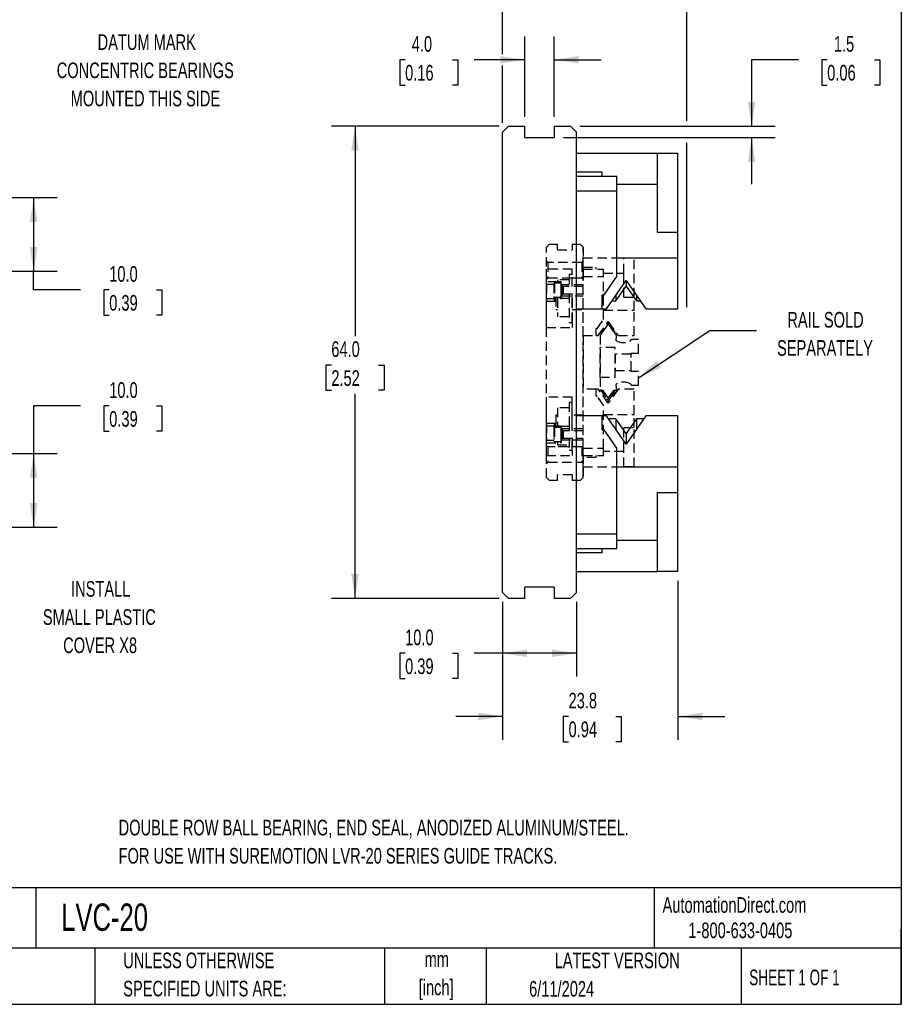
# Model space of a CAD drawing. Header units: millimetres. Extents: x 6 to 273, y 6 to 210.
# Tile 2 of 3: x 154 to 273, y 6 to 140. Entities that reach past the tile are written whole.
import ezdxf

# ---------------------------------------------------------------- set-up
doc = ezdxf.new("R2010")
doc.units = ezdxf.units.MM
doc.linetypes.add('HIDDEN', pattern=[1.905, 1.27, -0.635])
doc.layers.add('DIMENSIONS', color=140, linetype='Continuous', lineweight=25)
doc.layers.add('TEXT', color=140, linetype='Continuous', lineweight=25)
doc.styles.add('SLDTEXTSTYLE0', font='TXT', dxfattribs={"width": 0.7})
doc.styles.add('SLDTEXTSTYLE1', font='TXT', dxfattribs={"width": 0.65})
doc.dimstyles.new('SLDDIMSTYLE0', dxfattribs={"dimtxt": 2.158008, "dimasz": 3.302, "dimexe": 0, "dimexo": 0.0625, "dimgap": 0.539502, "dimtad": 0, "dimtih": 1, "dimtoh": 1, "dimrnd": 1e-09, "dimzin": 4, "dimdsep": 46, "dimtxsty": 'SLDTEXTSTYLE0', "dimsah": 1, "dimcen": 0.09, "dimadec": 0, "dimazin": 1, "dimtfac": 1, "dimtofl": 0, "dimtmove": 0, "dimatfit": 3, "dimfxl": 0, "dimfrac": 2, "dimtolj": 1, "dimtzin": 12, "dimarcsym": 0})
doc.dimstyles.new('SLDDIMSTYLE2', dxfattribs={"dimtxt": 2.158008, "dimasz": 3.302, "dimexe": 0, "dimexo": 0.0625, "dimgap": 0.539502, "dimtad": 0, "dimtih": 1, "dimtoh": 1, "dimrnd": 1e-09, "dimzin": 4, "dimdsep": 46, "dimtxsty": 'SLDTEXTSTYLE0', "dimsah": 1, "dimcen": 0.09, "dimadec": 0, "dimazin": 1, "dimtfac": 1, "dimtmove": 0, "dimatfit": 0, "dimfxl": 0, "dimfrac": 2, "dimtolj": 1, "dimtzin": 12, "dimarcsym": 0})
doc.dimstyles.new('SLDDIMSTYLE3', dxfattribs={"dimtxt": 0.18, "dimasz": 3.302, "dimexe": 0, "dimexo": 0.0625, "dimgap": 0, "dimtad": 0, "dimtih": 1, "dimtoh": 1, "dimdec": 0, "dimrnd": 1e-09, "dimzin": 0, "dimdsep": 46, "dimtxsty": 'Standard', "dimsah": 1, "dimcen": 0.09, "dimadec": 0, "dimazin": 0, "dimtfac": 3.302, "dimtdec": 0, "dimtofl": 0, "dimtmove": 0, "dimatfit": 3, "dimfxl": 0, "dimfrac": 2, "dimtolj": 1, "dimtzin": 0, "dimarcsym": 0})
doc.dimstyles.new('SLDDIMSTYLE4', dxfattribs={"dimtxt": 2.158008, "dimasz": 3.302, "dimexe": 0, "dimexo": 0.0625, "dimgap": 0.539502, "dimtad": 0, "dimtih": 1, "dimtoh": 1, "dimrnd": 1e-09, "dimzin": 12, "dimdsep": 46, "dimtxsty": 'SLDTEXTSTYLE0', "dimsah": 1, "dimcen": 0.09, "dimadec": 0, "dimazin": 3, "dimtfac": 1, "dimtmove": 0, "dimatfit": 0, "dimfxl": 0, "dimfrac": 2, "dimtolj": 1, "dimtzin": 12, "dimarcsym": 0})

# ---------------------------------------------------------------- blocks, each defined once
blk = doc.blocks.new('_D_5')
at = {"layer": 'DIMENSIONS'}
for p, q in [((161.82, 87.47), (155.47, 87.47)), ((155.47, 87.47), (155.47, 81.03)), ((165.71, 87.47), (164.98, 87.47)), ((164.98, 87.47), (164.98, 84.04)), ((172.12, 87.47), (172.85, 87.47)), ((172.85, 87.47), (172.85, 84.04)), ((164.98, 84.04), (165.71, 84.04)), ((172.85, 84.04), (172.12, 84.04)), ((117.96, 81.03), (158.64, 81.03)), ((155.47, 81.03), (155.47, 71.03)), ((117.96, 71.03), (158.64, 71.03))]:
    blk.add_line(p, q, dxfattribs=at)
for points in [[(155.47, 81.03), (154.96, 77.73), (155.98, 77.73)], [(155.47, 71.03), (155.98, 74.33), (154.96, 74.33)]]:
    blk.add_solid(points, dxfattribs=at)
at = {"layer": 'DIMENSIONS', "char_height": 2.117, "attachment_point": 1, "style": 'SLDTEXTSTYLE0'}
for s, insert in [('10.0', (165.71, 90.68)), ('0.39', (165.71, 86.77))]:
    blk.add_mtext(s, dxfattribs=dict(at, insert=insert))
blk = doc.blocks.new('_D_7')
at = {"layer": 'DIMENSIONS'}
for p, q in [((117.96, 115.73), (158.64, 115.73)), ((155.47, 115.73), (155.47, 105.73)), ((117.96, 105.73), (158.64, 105.73)), ((155.47, 103.21), (155.47, 105.73)), ((161.82, 103.21), (155.47, 103.21)), ((165.71, 103.21), (164.98, 103.21)), ((164.98, 103.21), (164.98, 99.78)), ((172.12, 103.21), (172.85, 103.21)), ((172.85, 103.21), (172.85, 99.78)), ((164.98, 99.78), (165.71, 99.78)), ((172.85, 99.78), (172.12, 99.78))]:
    blk.add_line(p, q, dxfattribs=at)
for points in [[(155.47, 115.73), (154.96, 112.43), (155.98, 112.43)], [(155.47, 105.73), (155.98, 109.03), (154.96, 109.03)]]:
    blk.add_solid(points, dxfattribs=at)
at = {"layer": 'DIMENSIONS', "char_height": 2.117, "attachment_point": 1, "style": 'SLDTEXTSTYLE0'}
for s, insert in [('10.0', (165.71, 106.42)), ('0.39', (165.71, 102.51))]:
    blk.add_mtext(s, dxfattribs=dict(at, insert=insert))
blk = doc.blocks.new('_D_8')
at = {"layer": 'DIMENSIONS'}
for p, q in [((219.02, 135.16), (219.02, 150.56)), ((243.97, 126.14), (243.97, 150.56)), ((219.02, 147.38), (224.81, 147.38)), ((227.74, 147.38), (227.01, 147.38)), ((227.01, 147.38), (227.01, 143.95)), ((234.15, 147.38), (234.87, 147.38)), ((234.87, 147.38), (234.87, 143.95)), ((243.97, 147.38), (237.07, 147.38)), ((227.01, 143.95), (227.74, 143.95)), ((234.87, 143.95), (234.15, 143.95)), ((219.02, 125.85), (219.02, 133.64)), ((243.97, 100.85), (243.97, 123.12))]:
    blk.add_line(p, q, dxfattribs=at)
for points in [[(219.02, 147.38), (222.32, 146.87), (222.32, 147.89)], [(243.97, 147.38), (240.66, 147.89), (240.66, 146.87)]]:
    blk.add_solid(points, dxfattribs=at)
at = {"layer": 'DIMENSIONS', "char_height": 2.117, "attachment_point": 1, "style": 'SLDTEXTSTYLE0'}
for s, insert in [('25.0', (227.74, 150.59)), ('0.98', (227.74, 146.68))]:
    blk.add_mtext(s, dxfattribs=dict(at, insert=insert))
blk = doc.blocks.new('_D_9')
at = {"layer": 'DIMENSIONS'}
for p, q in [((242.77, 63.76), (242.77, 42.21)), ((219.02, 60.91), (219.02, 42.21)), ((219.02, 45.38), (212.67, 45.38)), ((227.96, 45.38), (227.24, 45.38)), ((227.24, 45.38), (227.24, 41.95)), ((234.38, 45.38), (235.1, 45.38)), ((235.1, 45.38), (235.1, 41.95)), ((242.77, 45.38), (249.12, 45.38)), ((227.24, 41.95), (227.96, 41.95)), ((235.1, 41.95), (234.38, 41.95))]:
    blk.add_line(p, q, dxfattribs=at)
for points in [[(219.02, 45.38), (215.71, 45.89), (215.71, 44.87)], [(242.77, 45.38), (246.07, 44.87), (246.07, 45.89)]]:
    blk.add_solid(points, dxfattribs=at)
at = {"layer": 'DIMENSIONS', "char_height": 2.117, "attachment_point": 1, "style": 'SLDTEXTSTYLE0'}
for s, insert in [('23.8', (227.96, 48.59)), ('0.94', (227.96, 44.68))]:
    blk.add_mtext(s, dxfattribs=dict(at, insert=insert))
blk = doc.blocks.new('_D_10')
at = {"layer": 'DIMENSIONS'}
for p, q in [((218.55, 125.38), (195.84, 125.38)), ((199.02, 125.38), (199.02, 96.93)), ((195.81, 93.01), (195.08, 93.01)), ((195.08, 93.01), (195.08, 89.59)), ((202.22, 93.01), (202.95, 93.01)), ((202.95, 93.01), (202.95, 89.59)), ((195.08, 89.59), (195.81, 89.59)), ((202.95, 89.59), (202.22, 89.59)), ((199.02, 61.38), (199.02, 89.1)), ((218.55, 61.38), (195.84, 61.38))]:
    blk.add_line(p, q, dxfattribs=at)
for points in [[(199.02, 125.38), (198.51, 122.08), (199.52, 122.08)], [(199.02, 61.38), (199.52, 64.68), (198.51, 64.68)]]:
    blk.add_solid(points, dxfattribs=at)
at = {"layer": 'DIMENSIONS', "char_height": 2.117, "attachment_point": 1, "style": 'SLDTEXTSTYLE0'}
for s, insert in [('64.0', (195.81, 96.23)), ('2.52', (195.81, 92.31))]:
    blk.add_mtext(s, dxfattribs=dict(at, insert=insert))
blk = doc.blocks.new('_D_11')
at = {"layer": 'DIMENSIONS'}
for p, q in [((219.02, 60.91), (219.02, 50.77)), ((229.02, 60.91), (229.02, 50.77)), ((205.81, 53.94), (205.08, 53.94)), ((205.08, 53.94), (205.08, 50.51)), ((212.22, 53.94), (212.95, 53.94)), ((212.95, 53.94), (212.95, 50.51)), ((219.02, 53.94), (215.15, 53.94)), ((229.02, 53.94), (219.02, 53.94)), ((205.08, 50.51), (205.81, 50.51)), ((212.95, 50.51), (212.22, 50.51))]:
    blk.add_line(p, q, dxfattribs=at)
for points in [[(219.02, 53.94), (222.32, 53.44), (222.32, 54.45)], [(229.02, 53.94), (225.71, 54.45), (225.71, 53.44)]]:
    blk.add_solid(points, dxfattribs=at)
at = {"layer": 'DIMENSIONS', "char_height": 2.117, "attachment_point": 1, "style": 'SLDTEXTSTYLE0'}
for s, insert in [('10.0', (205.81, 57.15)), ('0.39', (205.81, 53.24))]:
    blk.add_mtext(s, dxfattribs=dict(at, insert=insert))
blk = doc.blocks.new('_D_12')
at = {"layer": 'DIMENSIONS'}
for p, q in [((222.02, 126.65), (222.02, 137.57)), ((226.02, 126.65), (226.02, 137.57)), ((205.81, 134.4), (205.08, 134.4)), ((205.08, 134.4), (205.08, 130.97)), ((212.22, 134.4), (212.95, 134.4)), ((212.95, 134.4), (212.95, 130.97)), ((222.02, 134.4), (215.15, 134.4)), ((226.02, 134.4), (232.37, 134.4)), ((205.08, 130.97), (205.81, 130.97)), ((212.95, 130.97), (212.22, 130.97))]:
    blk.add_line(p, q, dxfattribs=at)
for points in [[(222.02, 134.4), (218.71, 134.91), (218.71, 133.89)], [(226.02, 134.4), (229.32, 133.89), (229.32, 134.91)]]:
    blk.add_solid(points, dxfattribs=at)
at = {"layer": 'DIMENSIONS', "char_height": 2.117, "attachment_point": 1, "style": 'SLDTEXTSTYLE0'}
for s, insert in [('4.0', (206.71, 137.61)), ('0.16', (205.81, 133.7))]:
    blk.add_mtext(s, dxfattribs=dict(at, insert=insert))
blk = doc.blocks.new('_D_13')
at = {"layer": 'DIMENSIONS'}
for p, q in [((259.12, 134.4), (252.77, 134.4)), ((252.77, 134.4), (252.77, 125.38)), ((263.01, 134.4), (262.28, 134.4)), ((262.28, 134.4), (262.28, 130.97)), ((269.42, 134.4), (270.14, 134.4)), ((270.14, 134.4), (270.14, 130.97)), ((262.28, 130.97), (263.01, 130.97)), ((270.14, 130.97), (269.42, 130.97)), ((229.49, 125.38), (255.94, 125.38)), ((227.29, 123.88), (255.94, 123.88)), ((252.77, 123.88), (252.77, 117.53))]:
    blk.add_line(p, q, dxfattribs=at)
for points in [[(252.77, 125.38), (253.27, 128.68), (252.26, 128.68)], [(252.77, 123.88), (252.26, 120.58), (253.27, 120.58)]]:
    blk.add_solid(points, dxfattribs=at)
at = {"layer": 'DIMENSIONS', "char_height": 2.117, "attachment_point": 1, "style": 'SLDTEXTSTYLE0'}
for s, insert in [('1.5', (263.91, 137.61)), ('0.06', (263.01, 133.7))]:
    blk.add_mtext(s, dxfattribs=dict(at, insert=insert))

msp = doc.modelspace()

# ---------------------------------------------------------------- linework, layer by layer
for p, q in [((219.816, 125.38), (219.016, 124.58)), ((219.016, 62.18), (219.016, 124.58)), ((219.816, 125.38), (222.016, 125.38)), ((222.016, 123.88), (222.016, 125.38)), ((226.016, 125.38), (226.016, 123.88)), ((226.016, 125.38), (228.216, 125.38)), ((228.216, 125.38), (229.016, 124.58)), ((229.016, 62.18), (229.016, 124.58)), ((222.016, 123.88), (226.016, 123.88)), ((229.016, 121.73), (240.016, 121.73)), ((240.016, 121.73), (242.766, 121.73)), ((240.016, 117.53), (240.016, 121.73)), ((242.766, 111.03), (242.766, 121.73)), ((229.016, 119.216), (232.516, 119.216)), ((232.516, 118.63), (232.516, 119.216)), ((229.016, 118.63), (234.516, 118.63)), ((234.516, 116.63), (234.516, 118.63)), ((234.516, 117.53), (240.016, 117.53)), ((240.016, 111.03), (240.016, 117.53)), ((229.016, 116.63), (234.516, 116.63)), ((234.516, 105.03), (234.516, 116.63)), ((240.016, 111.03), (242.766, 111.03)), ((242.766, 107.53), (242.766, 111.03)), ((234.516, 107.53), (242.766, 107.53)), ((242.766, 100.63), (242.766, 107.53)), ((232.765, 102.53), (234.516, 105.03)), ((233.084, 100.63), (235.766, 104.46)), ((235.766, 104.46), (238.448, 100.63)), ((235.766, 104.46), (235.766, 103.73)), ((234.365, 101.73), (235.766, 103.73)), ((235.766, 103.73), (237.166, 101.73)), ((232.516, 102.53), (232.765, 102.53)), ((232.516, 100.63), (232.516, 102.53)), ((233.854, 101.73), (234.365, 101.73)), ((234.365, 102.46), (234.365, 101.73)), ((237.166, 102.46), (237.166, 101.73)), ((237.166, 101.73), (237.677, 101.73)), ((229.016, 100.63), (232.516, 100.63)), ((232.516, 100.63), (233.084, 100.63)), ((238.448, 100.63), (242.766, 100.63)), ((232.516, 86.13), (229.016, 86.13)), ((232.516, 84.23), (232.516, 86.13)), ((233.084, 86.13), (232.516, 86.13)), ((235.766, 82.3), (233.084, 86.13)), ((234.365, 85.73), (233.364, 85.73)), ((235.766, 83.73), (234.365, 85.73)), ((234.365, 85.73), (234.365, 84.3)), ((238.448, 86.13), (235.766, 82.3)), ((237.166, 85.73), (235.766, 83.73)), ((238.168, 85.73), (237.166, 85.73)), ((237.166, 85.73), (237.166, 84.3)), ((242.766, 86.13), (238.448, 86.13)), ((242.766, 79.23), (242.766, 86.13)), ((232.516, 84.23), (232.765, 84.23)), ((234.516, 81.73), (232.765, 84.23)), ((235.766, 83.73), (235.766, 82.3)), ((234.516, 70.13), (234.516, 81.73)), ((234.516, 79.23), (242.766, 79.23)), ((242.766, 75.73), (242.766, 79.23)), ((240.016, 69.23), (240.016, 75.73)), ((240.016, 75.73), (242.766, 75.73)), ((242.766, 65.03), (242.766, 75.73)), ((229.016, 70.13), (234.516, 70.13)), ((234.516, 68.13), (234.516, 70.13)), ((229.016, 68.13), (234.516, 68.13)), ((232.516, 67.544), (232.516, 68.13)), ((240.016, 69.23), (234.516, 69.23)), ((240.016, 65.03), (240.016, 69.23)), ((232.516, 67.544), (229.016, 67.544)), ((229.016, 65.03), (240.016, 65.03)), ((242.766, 65.03), (240.016, 65.03)), ((226.016, 62.88), (222.016, 62.88)), ((222.016, 61.38), (222.016, 62.88)), ((226.016, 62.88), (226.016, 61.38)), ((219.016, 62.18), (219.816, 61.38)), ((229.016, 62.18), (228.216, 61.38)), ((222.016, 61.38), (219.816, 61.38)), ((228.216, 61.38), (226.016, 61.38))]:
    msp.add_line(p, q)
at = {"color": 7, "linetype": 'HIDDEN', "lineweight": 25}
for p, q in [((225.353, 109.38), (224.953, 108.98)), ((224.953, 77.78), (224.953, 108.98)), ((225.353, 109.38), (226.453, 109.38)), ((226.453, 108.63), (226.453, 109.38)), ((226.453, 108.63), (228.453, 108.63)), ((228.453, 109.38), (229.553, 109.38)), ((228.453, 109.38), (228.453, 108.63)), ((229.553, 109.38), (229.953, 108.98)), ((229.953, 77.78), (229.953, 108.98)), ((229.953, 108.98), (229.953, 107.555)), ((225.17, 106.914), (224.953, 107.13)), ((225.17, 106.914), (224.953, 107.13)), ((225.17, 106.914), (224.953, 107.13)), ((224.953, 104.643), (224.953, 107.117)), ((224.953, 104.643), (224.953, 107.117)), ((224.953, 104.643), (224.953, 107.117)), ((229.737, 106.914), (225.17, 106.914)), ((229.737, 106.914), (225.17, 106.914)), ((229.737, 106.914), (225.17, 106.914)), ((225.17, 106.914), (225.17, 104.847)), ((225.17, 106.914), (225.17, 104.847)), ((225.17, 106.914), (225.17, 104.847)), ((229.953, 107.13), (229.737, 106.914)), ((229.953, 107.13), (229.737, 106.914)), ((229.953, 107.13), (229.737, 106.914)), ((229.737, 106.914), (229.737, 104.847)), ((229.737, 106.914), (229.737, 104.847)), ((229.737, 106.914), (229.737, 104.847)), ((229.953, 107.555), (235.453, 107.555)), ((229.953, 106.298), (229.953, 107.555)), ((229.953, 105.88), (229.953, 107.117)), ((235.453, 107.555), (236.828, 107.555)), ((235.453, 105.455), (235.453, 107.555)), ((236.828, 102.205), (236.828, 107.555)), ((228.453, 106.005), (224.953, 106.005)), ((228.453, 106.005), (224.953, 106.005)), ((224.953, 98.105), (224.953, 106.005)), ((224.953, 98.105), (224.953, 106.005)), ((228.453, 103.655), (228.453, 106.005)), ((228.453, 105.305), (228.453, 106.005)), ((229.953, 106.298), (231.703, 106.298)), ((229.953, 106.005), (229.953, 106.298)), ((229.953, 105.005), (229.953, 106.005)), ((229.953, 106.005), (232.703, 106.005)), ((229.953, 105.88), (229.953, 104.643)), ((231.703, 106.005), (231.703, 106.298)), ((232.703, 105.005), (232.703, 106.005)), ((232.703, 105.455), (235.453, 105.455)), ((235.453, 102.205), (235.453, 105.455)), ((224.953, 104.63), (225.17, 104.847)), ((224.953, 104.63), (225.17, 104.847)), ((224.953, 104.63), (225.17, 104.847)), ((226.953, 104.28), (224.953, 104.28)), ((226.453, 104.28), (224.953, 104.28)), ((224.953, 102.033), (224.953, 104.277)), ((224.953, 102.033), (224.953, 104.277)), ((225.17, 104.847), (229.737, 104.847)), ((225.17, 104.847), (228.053, 104.847)), ((225.17, 104.847), (228.053, 104.847)), ((226.453, 104.555), (226.453, 104.105)), ((228.053, 104.555), (226.453, 104.555)), ((226.953, 103.155), (226.953, 104.277)), ((228.453, 105.305), (228.053, 105.305)), ((228.053, 105.305), (228.053, 103.655)), ((228.453, 103.655), (228.453, 105.305)), ((228.453, 104.847), (229.737, 104.847)), ((228.453, 104.847), (229.737, 104.847)), ((229.737, 104.847), (229.953, 104.63)), ((229.737, 104.847), (229.953, 104.63)), ((229.737, 104.847), (229.953, 104.63)), ((229.953, 105.005), (232.703, 105.005)), ((229.953, 97.005), (229.953, 105.005)), ((232.703, 99.205), (232.703, 105.005)), ((225.953, 103.93), (224.953, 103.93)), ((225.953, 103.93), (224.953, 103.93)), ((224.953, 103.927), (224.953, 101.683)), ((224.953, 103.927), (224.953, 101.683)), ((225.953, 104.005), (225.953, 102.305)), ((226.953, 104.105), (226.053, 104.105)), ((226.053, 104.105), (226.053, 102.205)), ((226.953, 102.205), (226.953, 104.105)), ((229.953, 103.905), (226.953, 103.905)), ((226.953, 103.155), (226.953, 102.033)), ((227.186, 103.66), (226.981, 103.76)), ((226.981, 103.76), (226.981, 102.55)), ((227.186, 102.65), (227.186, 103.66)), ((229.953, 103.655), (227.208, 103.655)), ((227.208, 103.655), (227.208, 102.655)), ((229.953, 103.905), (228.453, 103.905)), ((224.953, 102.03), (226.953, 102.03)), ((224.953, 102.03), (225.953, 102.03)), ((224.953, 101.68), (226.253, 101.68)), ((224.953, 101.68), (226.253, 101.68)), ((226.053, 102.205), (226.953, 102.205)), ((226.053, 102.205), (226.053, 101.855)), ((226.053, 101.855), (226.253, 101.855)), ((226.253, 102.205), (226.253, 100.555)), ((226.453, 102.205), (226.453, 102.055)), ((228.053, 102.055), (226.453, 102.055)), ((226.453, 102.055), (226.453, 99.555)), ((226.953, 102.405), (229.953, 102.405)), ((226.981, 102.55), (227.186, 102.65)), ((227.208, 102.655), (229.953, 102.655)), ((228.053, 102.655), (228.053, 98.805)), ((228.453, 102.055), (228.453, 102.655)), ((228.453, 102.055), (228.453, 102.655)), ((228.453, 102.055), (228.453, 98.105)), ((228.453, 98.805), (228.453, 102.055)), ((235.453, 102.205), (236.828, 102.205)), ((236.828, 100.455), (236.828, 102.205)), ((226.253, 100.555), (226.453, 100.555)), ((228.453, 100.555), (229.953, 100.555)), ((228.453, 100.555), (229.953, 100.555)), ((232.703, 100.455), (236.828, 100.455)), ((236.828, 97.005), (236.828, 100.455)), ((228.053, 99.555), (226.453, 99.555)), ((228.053, 98.805), (228.453, 98.805)), ((228.453, 98.805), (228.453, 98.105)), ((231.828, 97.955), (232.703, 99.205)), ((231.987, 97.005), (233.328, 98.92)), ((233.328, 98.92), (233.328, 98.555)), ((233.328, 98.92), (234.669, 97.005)), ((224.953, 98.105), (228.453, 98.105)), ((224.953, 98.105), (228.453, 98.105)), ((231.703, 97.955), (231.828, 97.955)), ((231.703, 97.005), (231.703, 97.955)), ((233.124, 98.34), (232.223, 97.055)), ((232.574, 97.555), (232.223, 97.055)), ((232.373, 97.555), (232.628, 97.555)), ((232.628, 97.555), (233.328, 98.555)), ((232.628, 97.92), (232.628, 97.555)), ((233.328, 98.555), (234.029, 97.555)), ((234.433, 97.055), (233.533, 98.34)), ((234.029, 97.92), (234.029, 97.555)), ((234.029, 97.555), (234.284, 97.555)), ((234.433, 97.055), (234.083, 97.555)), ((229.953, 97.005), (229.953, 89.755)), ((229.953, 97.005), (231.703, 97.005)), ((231.703, 97.005), (231.987, 97.005)), ((232.223, 97.055), (232.223, 89.706)), ((234.433, 96.64), (234.433, 97.055)), ((234.669, 97.005), (236.828, 97.005)), ((237.428, 96.48), (236.453, 96.48)), ((237.428, 94.63), (237.428, 96.48)), ((234.273, 95.38), (232.223, 95.38)), ((234.273, 95.38), (232.223, 95.38)), ((234.273, 95.38), (232.223, 95.38)), ((232.223, 91.38), (232.223, 95.38)), ((232.223, 91.38), (232.223, 95.38)), ((232.223, 91.38), (232.223, 95.38)), ((234.273, 91.38), (234.273, 95.38)), ((234.273, 91.38), (234.273, 95.38)), ((234.273, 91.38), (234.273, 95.38)), ((236.428, 94.505), (234.273, 94.505)), ((236.428, 94.505), (234.273, 94.505)), ((236.428, 94.505), (234.273, 94.505)), ((234.273, 94.502), (234.273, 92.258)), ((234.273, 94.502), (234.273, 92.258)), ((234.273, 94.502), (234.273, 92.258)), ((236.428, 92.13), (236.428, 94.63)), ((236.428, 94.63), (237.428, 94.63)), ((236.428, 92.258), (236.428, 94.502)), ((236.428, 92.258), (236.428, 94.502)), ((236.428, 92.258), (236.428, 94.502)), ((234.273, 92.255), (236.428, 92.255)), ((234.273, 92.255), (236.428, 92.255)), ((234.273, 92.255), (236.428, 92.255)), ((237.428, 92.13), (236.428, 92.13)), ((237.428, 90.28), (237.428, 92.13)), ((232.223, 91.38), (234.273, 91.38)), ((232.223, 91.38), (234.273, 91.38)), ((232.223, 91.38), (234.273, 91.38)), ((229.953, 81.755), (229.953, 89.755)), ((231.703, 89.755), (229.953, 89.755)), ((231.703, 88.805), (231.703, 89.755)), ((231.987, 89.755), (231.703, 89.755)), ((233.328, 87.84), (231.987, 89.755)), ((232.628, 89.555), (232.128, 89.555)), ((232.223, 89.706), (233.124, 88.42)), ((232.223, 89.706), (232.329, 89.555)), ((233.328, 88.555), (232.628, 89.555)), ((232.628, 89.555), (232.628, 88.84)), ((234.669, 89.755), (233.328, 87.84)), ((234.029, 89.555), (233.328, 88.555)), ((233.533, 88.42), (234.433, 89.706)), ((234.529, 89.555), (234.029, 89.555)), ((234.029, 89.555), (234.029, 88.84)), ((234.328, 89.555), (234.433, 89.706)), ((234.433, 89.706), (234.433, 90.12)), ((236.828, 89.755), (234.669, 89.755)), ((236.453, 90.28), (237.428, 90.28)), ((236.828, 86.305), (236.828, 89.755)), ((228.453, 88.655), (224.953, 88.655)), ((228.453, 88.655), (224.953, 88.655)), ((224.953, 80.755), (224.953, 88.655)), ((224.953, 80.755), (224.953, 88.655)), ((228.453, 84.705), (228.453, 88.655)), ((228.453, 87.955), (228.453, 88.655)), ((231.703, 88.805), (231.828, 88.805)), ((232.703, 87.555), (231.828, 88.805)), ((233.328, 88.555), (233.328, 87.84)), ((226.453, 87.205), (226.453, 84.705)), ((228.053, 87.205), (226.453, 87.205)), ((228.453, 87.955), (228.053, 87.955)), ((228.053, 87.955), (228.053, 84.705)), ((228.453, 84.105), (228.453, 87.955)), ((232.703, 81.755), (232.703, 87.555)), ((226.453, 86.205), (226.253, 86.205)), ((226.253, 86.205), (226.253, 84.555)), ((229.953, 86.205), (228.453, 86.205)), ((229.953, 86.205), (228.453, 86.205)), ((232.703, 86.305), (236.828, 86.305)), ((236.828, 84.555), (236.828, 86.305)), ((226.253, 85.08), (224.953, 85.08)), ((226.253, 85.08), (224.953, 85.08)), ((224.953, 85.077), (224.953, 82.833)), ((224.953, 85.077), (224.953, 82.833)), ((226.953, 84.73), (224.953, 84.73)), ((225.953, 84.73), (224.953, 84.73)), ((224.953, 82.483), (224.953, 84.727)), ((224.953, 82.483), (224.953, 84.727)), ((225.953, 84.455), (225.953, 82.755)), ((226.253, 84.905), (226.053, 84.905)), ((226.053, 84.905), (226.053, 84.555)), ((226.953, 84.555), (226.053, 84.555)), ((226.053, 84.555), (226.053, 82.655)), ((228.053, 84.705), (226.453, 84.705)), ((226.453, 84.705), (226.453, 84.555)), ((226.953, 83.605), (226.953, 84.727)), ((226.953, 82.655), (226.953, 84.555)), ((229.953, 84.355), (226.953, 84.355)), ((227.186, 84.11), (226.981, 84.21)), ((226.981, 84.21), (226.981, 83)), ((227.186, 83.1), (227.186, 84.11)), ((229.953, 84.105), (227.208, 84.105)), ((227.208, 84.105), (227.208, 83.105)), ((228.053, 84.705), (228.053, 84.105)), ((228.453, 84.105), (228.453, 84.705)), ((235.453, 81.305), (235.453, 84.555)), ((235.453, 84.555), (236.828, 84.555)), ((236.828, 79.205), (236.828, 84.555)), ((224.953, 82.83), (225.953, 82.83)), ((224.953, 82.83), (225.953, 82.83)), ((226.953, 83.605), (226.953, 82.483)), ((226.953, 82.855), (229.953, 82.855)), ((226.981, 83), (227.186, 83.1)), ((227.208, 83.105), (229.953, 83.105)), ((228.053, 83.105), (228.053, 81.455)), ((228.453, 83.105), (228.453, 80.755)), ((228.453, 81.455), (228.453, 83.105)), ((228.453, 82.855), (229.953, 82.855)), ((224.953, 82.48), (226.953, 82.48)), ((224.953, 82.48), (226.453, 82.48)), ((225.17, 81.914), (224.953, 82.13)), ((225.17, 81.914), (224.953, 82.13)), ((225.17, 81.914), (224.953, 82.13)), ((224.953, 79.643), (224.953, 82.117)), ((224.953, 79.643), (224.953, 82.117)), ((224.953, 79.643), (224.953, 82.117)), ((229.737, 81.914), (225.17, 81.914)), ((228.053, 81.914), (225.17, 81.914)), ((228.053, 81.914), (225.17, 81.914)), ((225.17, 81.914), (225.17, 79.847)), ((225.17, 81.914), (225.17, 79.847)), ((225.17, 81.914), (225.17, 79.847)), ((226.053, 82.655), (226.953, 82.655)), ((226.453, 82.655), (226.453, 82.205)), ((226.453, 82.205), (228.053, 82.205)), ((228.053, 81.455), (228.453, 81.455)), ((229.737, 81.914), (228.453, 81.914)), ((229.737, 81.914), (228.453, 81.914)), ((228.453, 81.455), (228.453, 80.755)), ((229.953, 82.13), (229.737, 81.914)), ((229.953, 82.13), (229.737, 81.914)), ((229.953, 82.13), (229.737, 81.914)), ((229.737, 81.914), (229.737, 79.847)), ((229.737, 81.914), (229.737, 79.847)), ((229.737, 81.914), (229.737, 79.847)), ((229.953, 80.88), (229.953, 82.117)), ((229.953, 81.755), (232.703, 81.755)), ((229.953, 80.755), (229.953, 81.755)), ((232.703, 80.755), (232.703, 81.755)), ((224.953, 80.755), (228.453, 80.755)), ((224.953, 80.755), (228.453, 80.755)), ((229.953, 80.88), (229.953, 79.643)), ((229.953, 80.755), (232.703, 80.755)), ((229.953, 80.462), (229.953, 80.755)), ((231.703, 80.462), (229.953, 80.462)), ((229.953, 79.205), (229.953, 80.462)), ((231.703, 80.462), (231.703, 80.755)), ((235.453, 81.305), (232.703, 81.305)), ((235.453, 79.205), (235.453, 81.305)), ((224.953, 79.63), (225.17, 79.847)), ((224.953, 79.63), (225.17, 79.847)), ((224.953, 79.63), (225.17, 79.847)), ((225.17, 79.847), (229.737, 79.847)), ((225.17, 79.847), (229.737, 79.847)), ((225.17, 79.847), (229.737, 79.847)), ((229.737, 79.847), (229.953, 79.63)), ((229.737, 79.847), (229.953, 79.63)), ((229.737, 79.847), (229.953, 79.63)), ((229.953, 79.205), (229.953, 77.78)), ((229.953, 79.205), (235.453, 79.205)), ((236.828, 79.205), (235.453, 79.205)), ((224.953, 77.78), (225.353, 77.38)), ((228.453, 78.13), (226.453, 78.13)), ((226.453, 77.38), (226.453, 78.13)), ((228.453, 78.13), (228.453, 77.38)), ((229.953, 77.78), (229.553, 77.38)), ((226.453, 77.38), (225.353, 77.38)), ((229.553, 77.38), (228.453, 77.38))]:
    msp.add_line(p, q, dxfattribs=at)
for centre, radius, start, end in [((226.053, 104.005), 0.1, 90, 180), ((226.053, 103.655), 0.1, 90, 180), ((227.003, 103.805), 0.05, 180, 243.99665), ((227.208, 103.705), 0.05, 243.99665, 270), ((226.053, 102.305), 0.1, 180, 270), ((226.053, 101.955), 0.1, 180, 270), ((227.003, 102.505), 0.05, 127.71463, 180), ((227.003, 102.505), 0.05, 116.00335, 127.71463), ((227.208, 102.605), 0.05, 90, 116.00335), ((233.328, 98.197), 0.25, 35, 145), ((233.328, 98.197), 0.25, 69.69524, 110.30476), ((234.553, 96.48), 0.2, 126.8699, 240.38391), ((234.553, 96.48), 0.2, 126.8699, 240.38391), ((235.403, 97.975), 1.92, 240.38391, 299.61609), ((235.403, 97.975), 1.92, 240.38391, 299.61609), ((236.253, 96.48), 0.2, 299.61609, 0), ((236.253, 96.48), 0.2, 299.61609, 0), ((234.553, 90.28), 0.2, 119.61609, 233.1301), ((234.553, 90.28), 0.2, 119.61609, 233.1301), ((235.403, 88.785), 1.92, 60.38391, 119.61609), ((235.403, 88.785), 1.92, 60.38391, 119.61609), ((236.253, 90.28), 0.2, 0, 60.38391), ((236.253, 90.28), 0.2, 0, 60.38391), ((233.328, 88.564), 0.25, 215, 325), ((226.053, 84.805), 0.1, 90, 180), ((226.053, 84.455), 0.1, 90, 180), ((227.003, 84.255), 0.05, 180, 243.99665), ((227.208, 84.155), 0.05, 243.99665, 270), ((226.053, 83.105), 0.1, 180, 270), ((227.003, 82.955), 0.05, 127.71463, 180), ((227.003, 82.955), 0.05, 116.00335, 127.71463), ((227.208, 83.055), 0.05, 90, 116.00335), ((226.053, 82.755), 0.1, 180, 270)]:
    msp.add_arc(centre, radius, start, end, dxfattribs=at)
for points, knots in [([(225.953, 102.211), (225.953, 102.209), (225.953, 102.162), (225.953, 102.092), (225.953, 101.983), (225.953, 101.966), (225.953, 101.955)], [0, 0, 0, 0, 0.01394803, 0.27067231, 0.52779371, 1, 1, 1, 1]), ([(225.953, 84.805), (225.953, 84.794), (225.953, 84.777), (225.953, 84.669), (225.953, 84.599), (225.953, 84.551), (225.953, 84.549)], [0, 0, 0, 0, 0.4722101, 0.7289362, 0.9860595, 1, 1, 1, 1])]:
    msp.add_open_spline(points, degree=3, knots=knots, dxfattribs=at)
at = {"layer": 'TEXT'}
for p, q in [((273.05, 209.55), (273.05, 6.35)), ((273.05, 22.126), (6.35, 22.126)), ((155.759, 22.126), (155.759, 13.97)), ((239.575, 22.126), (239.575, 13.97)), ((273.05, 6.35), (273.05, 16.51)), ((273.05, 13.97), (6.35, 13.97)), ((163.78, 13.97), (163.78, 6.35)), ((203.024, 13.97), (203.024, 6.35)), ((216.812, 13.97), (216.812, 6.35)), ((251.349, 13.97), (251.349, 6.35)), ((6.35, 6.35), (273.05, 6.35))]:
    msp.add_line(p, q, dxfattribs=at)

# ---------------------------------------------------------------- texts
for s, insert, char_height, attachment_point, style in [('DATUM MARK', (170.798, 137.852), 2.1167, 2, 'SLDTEXTSTYLE0'), ('CONCENTRIC BEARINGS', (170.593, 134.03), 2.11667, 2, 'SLDTEXTSTYLE0'), ('MOUNTED THIS SIDE', (170.615, 130.208), 2.11667, 2, 'SLDTEXTSTYLE0'), ('RAIL SOLD', (262.781, 100.212), 2.1167, 2, 'SLDTEXTSTYLE0'), ('SEPARATELY', (262.711, 96.389), 2.1167, 2, 'SLDTEXTSTYLE0'), ('INSTALL', (164.558, 63.728), 2.1167, 2, 'SLDTEXTSTYLE0'), ('SMALL PLASTIC', (164.372, 59.906), 2.11667, 2, 'SLDTEXTSTYLE0'), ('COVER X8', (164.476, 56.084), 2.1167, 2, 'SLDTEXTSTYLE0'), ('DOUBLE ROW BALL BEARING, END SEAL, ANODIZED ALUMINUM/STEEL.', (166.984, 31.365), 2.11667, 1, 'SLDTEXTSTYLE0'), ('FOR USE WITH SUREMOTION LVR-20 SERIES GUIDE TRACKS.', (166.984, 27.542), 2.11667, 1, 'SLDTEXTSTYLE0'), ('LVC-20', (159.208, 20.015), 3.7042, 1, 'SLDTEXTSTYLE0'), ('AutomationDirect.com', (240.695, 20.877), 2.11667, 1, 'SLDTEXTSTYLE0'), ('1-800-633-0405', (244.192, 17.437), 2.11667, 1, 'SLDTEXTSTYLE0'), ('METRIC UNITS USED', (127.604, 13.536), 2.11667, 1, 'SLDTEXTSTYLE0'), ('UNLESS OTHERWISE', (167.608, 13.361), 2.11667, 1, 'SLDTEXTSTYLE0'), ('LATEST VERSION', (234.552, 13.364), 2.11667, 2, 'SLDTEXTSTYLE0'), ('mm', (210.099, 13.519), 2.1167, 2, 'SLDTEXTSTYLE0'), ('SHEET 1 OF 1', (252.441, 11.051), 2.11667, 1, 'SLDTEXTSTYLE1'), ('SPECIFIED UNITS ARE:', (167.608, 9.539), 2.11667, 1, 'SLDTEXTSTYLE0'), ('[inch]', (210.015, 9.697), 2.1167, 2, 'SLDTEXTSTYLE0'), ('6/11/2024', (222.613, 9.508), 2.1167, 1, 'SLDTEXTSTYLE0')]:
    msp.add_mtext(s, dxfattribs=dict(at, insert=insert, char_height=char_height, attachment_point=attachment_point, style=style))

# ---------------------------------------------------------------- dimensions: what is measured, and where the dimension line sits
at = {"layer": 'DIMENSIONS'}
for base, p1, p2, dimstyle, picture, middle in [((219.016, 147.38), (243.966, 99.58), (219.016, 124.58), 'SLDDIMSTYLE0', '_D_8', (230.942, 147.38)), ((226.016, 134.4), (222.016, 125.38), (226.016, 125.38), 'SLDDIMSTYLE2', '_D_12', (209.016, 134.4)), ((242.766, 45.38), (219.016, 62.18), (242.766, 65.03), 'SLDDIMSTYLE4', '_D_9', (231.169, 45.38)), ((219.016, 53.943), (229.016, 62.18), (219.016, 62.18), 'SLDDIMSTYLE0', '_D_11', (209.016, 53.943))]:
    dim = msp.add_linear_dim(base=base, p1=p1, p2=p2, dimstyle=dimstyle, dxfattribs=at)
    dim.commit()
    dim.dimension.update_dxf_attribs({"geometry": picture, "text_midpoint": middle, "dimtype": 160})
for base, p1, p2, dimstyle, picture, middle in [((252.766, 123.88), (228.216, 125.38), (226.016, 123.88), 'SLDDIMSTYLE4', '_D_13', (252.766, 134.4)), ((199.016, 61.38), (219.816, 125.38), (219.816, 61.38), 'SLDDIMSTYLE0', '_D_10', (199.016, 93.015)), ((155.468, 105.73), (116.689, 115.73), (116.689, 105.73), 'SLDDIMSTYLE0', '_D_7', (155.468, 103.21)), ((155.468, 71.03), (116.689, 81.03), (116.689, 71.03), 'SLDDIMSTYLE0', '_D_5', (155.468, 87.473))]:
    dim = msp.add_linear_dim(base=base, p1=p1, p2=p2, angle=90, dimstyle=dimstyle, dxfattribs=at)
    dim.commit()
    dim.dimension.update_dxf_attribs({"geometry": picture, "text_midpoint": middle, "dimtype": 160})

# ---------------------------------------------------------------- leaders
at = {"layer": 'TEXT'}
msp.add_leader([(237.428, 91.266), (247.091, 97.703), (253.441, 97.703)], dimstyle='SLDDIMSTYLE3', dxfattribs=at)

doc.saveas('drawing.dxf')
